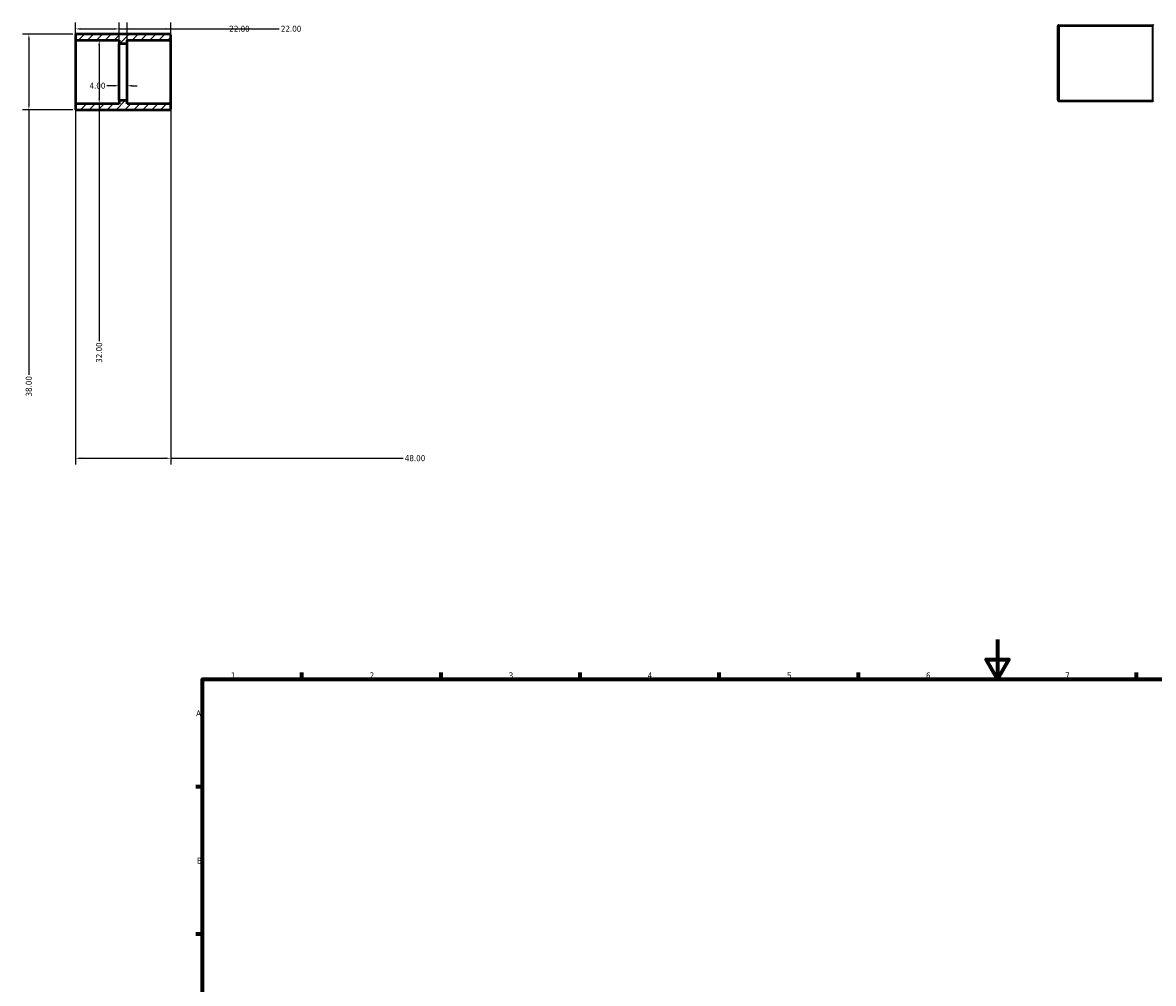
# Model space of a CAD drawing. Header units: millimetres. Extents: x -71 to 1051, y -87 to 966.
# Tile 2 of 3: x -71 to 499, y 421 to 905. Entities that reach past the tile are written whole.
import ezdxf

# ---------------------------------------------------------------- set-up
doc = ezdxf.new("R2010")
doc.units = ezdxf.units.MM
for name, color, linetype, lineweight in [('Border (ANSI)', 7, 'Continuous', 70), ('Dimension (ANSI)', 7, 'Continuous', 25), ('Hatch (ANSI)', 7, 'Continuous', 18), ('Visible (ANSI)', 7, 'Continuous', 50), ('Visible Narrow (ANSI)', 7, 'Continuous', 35)]:
    doc.layers.add(name, color=color, linetype=linetype, lineweight=lineweight)
doc.styles.add('Note Text (ANSI)', font='tahoma.ttf')
doc.dimstyles.new('Default - mm (ANSI)', dxfattribs={"dimtxt": 3.048, "dimasz": 2.5, "dimexe": 3.175, "dimexo": 1.6002, "dimgap": 0.8, "dimtad": 0, "dimtoh": 1, "dimrnd": 1e-08, "dimzin": 4, "dimdsep": 46, "dimtxsty": 'Note Text (ANSI)', "dimcen": 0.09, "dimdle": 10, "dimclrd": 256, "dimclre": 256, "dimclrt": 256, "dimadec": 1, "dimazin": 1, "dimtfac": 1, "dimtofl": 0, "dimtmove": 0, "dimatfit": 3, "dimfxl": 1, "dimtolj": 1, "dimtzin": 4, "dimlwd": -1, "dimlwe": -1, "dimarcsym": 0})

# ---------------------------------------------------------------- blocks, each defined once
blk = doc.blocks.new('Borders Default Border')
at = {"layer": 'Border (ANSI)'}
for p, q in [((70.08, 574), (70.08, 577.45)), ((140.17, 574), (140.17, 577.45)), ((210.25, 574), (210.25, 577.45)), ((280.33, 574), (280.33, 577.45)), ((350.42, 574), (350.42, 577.45)), ((490.58, 574), (490.58, 577.45)), ((20, 519.75), (16.55, 519.75)), ((20, 445.5), (16.55, 445.5))]:
    blk.add_line(p, q, dxfattribs=at)
at = {"layer": 'Border (ANSI)', "flags": 128}
for points in [[(420.5, 594), (420.5, 574), (414.73, 584), (426.27, 584), (420.5, 574)], [(20, 20), (20, 574), (821, 574), (821, 20), (20, 20)]]:
    blk.add_lwpolyline(points, dxfattribs=at)
at = {"layer": 'Border (ANSI)', "char_height": 3.05, "attachment_point": 7, "style": 'Note Text (ANSI)'}
for s, insert in [('1', (34.35, 574.4)), ('2', (104.2, 574.4)), ('3', (174.26, 574.34)), ('4', (244.23, 574.4)), ('5', (314.48, 574.34)), ('6', (384.49, 574.34)), ('7', (454.6, 574.4)), ('A', (16.78, 555.35)), ('B', (17.15, 481.1))]:
    blk.add_mtext(s, dxfattribs=dict(at, insert=insert))
blk = doc.blocks.new('*D7')
at = {"layer": 'Defpoints', "color": 0, "transparency": 16777216}
for p in [(-32.04, 896), (-32.04, 864), (-32.04, 864)]:
    blk.add_point(p, dxfattribs=at)
at = {"layer": 'Dimension (ANSI)', "transparency": 16777216}
for p, q in [((-32.04, 893.5), (-32.04, 866.5)), ((-32.04, 864), (-32.04, 744.33))]:
    blk.add_line(p, q, dxfattribs=at)
for points in [[(-32.46, 893.5), (-31.62, 893.5), (-32.04, 896)], [(-32.46, 866.5), (-31.62, 866.5), (-32.04, 864)]]:
    blk.add_solid(points, dxfattribs=at)
at = {"layer": 'Dimension (ANSI)', "transparency": 16777216, "insert": (-33.63, 733.47), "char_height": 3.048, "attachment_point": 1, "rotation": 90, "style": 'Note Text (ANSI)'}
blk.add_mtext('\\A1;32.00', dxfattribs=at)
blk = doc.blocks.new('*D8')
at = {"layer": 'Defpoints', "color": 0, "transparency": 16777216}
for p in [(-43.68, 899), (-67.46, 861), (-43.68, 861)]:
    blk.add_point(p, dxfattribs=at)
at = {"layer": 'Dimension (ANSI)', "transparency": 16777216}
for p, q in [((-45.28, 899), (-70.63, 899)), ((-67.46, 896.5), (-67.46, 863.5)), ((-45.28, 861), (-70.63, 861)), ((-67.46, 861), (-67.46, 727.33))]:
    blk.add_line(p, q, dxfattribs=at)
for points in [[(-67.87, 896.5), (-67.04, 896.5), (-67.46, 899)], [(-67.87, 863.5), (-67.04, 863.5), (-67.46, 861)]]:
    blk.add_solid(points, dxfattribs=at)
at = {"layer": 'Dimension (ANSI)', "transparency": 16777216, "insert": (-69.05, 716.47), "char_height": 3.048, "attachment_point": 1, "rotation": 90, "style": 'Note Text (ANSI)'}
blk.add_mtext('\\A1;38.00', dxfattribs=at)
blk = doc.blocks.new('*D9')
at = {"layer": 'Defpoints', "color": 0, "transparency": 16777216}
for p in [(-22, 901.69), (-44, 896.32), (-22, 894.4)]:
    blk.add_point(p, dxfattribs=at)
at = {"layer": 'Dimension (ANSI)', "transparency": 16777216}
for p, q in [((-44, 897.92), (-44, 904.87)), ((-41.5, 901.69), (-24.5, 901.69)), ((-22, 896), (-22, 904.87)), ((-22, 901.69), (32.68, 901.69))]:
    blk.add_line(p, q, dxfattribs=at)
for points in [[(-41.5, 902.11), (-41.5, 901.28), (-44, 901.69)], [(-24.5, 902.11), (-24.5, 901.28), (-22, 901.69)]]:
    blk.add_solid(points, dxfattribs=at)
at = {"layer": 'Dimension (ANSI)', "transparency": 16777216, "insert": (33.48, 903.28), "char_height": 3.048, "attachment_point": 1, "style": 'Note Text (ANSI)'}
blk.add_mtext('\\A1;22.00', dxfattribs=at)
blk = doc.blocks.new('*D10')
at = {"layer": 'Defpoints', "color": 0, "transparency": 16777216}
for p in [(4, 901.69), (-18, 894.4), (4, 896.32)]:
    blk.add_point(p, dxfattribs=at)
at = {"layer": 'Dimension (ANSI)', "transparency": 16777216}
for p, q in [((-18, 896), (-18, 904.87)), ((-15.5, 901.69), (1.5, 901.69)), ((4, 897.92), (4, 904.87)), ((4, 901.69), (58.68, 901.69))]:
    blk.add_line(p, q, dxfattribs=at)
for points in [[(-15.5, 902.11), (-15.5, 901.28), (-18, 901.69)], [(1.5, 902.11), (1.5, 901.28), (4, 901.69)]]:
    blk.add_solid(points, dxfattribs=at)
at = {"layer": 'Dimension (ANSI)', "transparency": 16777216, "insert": (59.48, 903.28), "char_height": 3.048, "attachment_point": 1, "style": 'Note Text (ANSI)'}
blk.add_mtext('\\A1;22.00', dxfattribs=at)
blk = doc.blocks.new('*D11')
at = {"layer": 'Defpoints', "color": 0, "transparency": 16777216}
for p in [(-44, 863.68), (4, 863.68), (4, 685.35)]:
    blk.add_point(p, dxfattribs=at)
at = {"layer": 'Dimension (ANSI)', "transparency": 16777216}
for p, q in [((-44, 862.08), (-44, 682.17)), ((4, 862.08), (4, 682.17)), ((-41.5, 685.35), (1.5, 685.35)), ((4, 685.35), (121.11, 685.35))]:
    blk.add_line(p, q, dxfattribs=at)
for points in [[(-41.5, 685.77), (-41.5, 684.93), (-44, 685.35)], [(1.5, 685.77), (1.5, 684.93), (4, 685.35)]]:
    blk.add_solid(points, dxfattribs=at)
at = {"layer": 'Dimension (ANSI)', "transparency": 16777216, "insert": (121.91, 686.94), "char_height": 3.048, "attachment_point": 1, "style": 'Note Text (ANSI)'}
blk.add_mtext('\\A1;48.00', dxfattribs=at)
blk = doc.blocks.new('*D12')
at = {"layer": 'Defpoints', "color": 0, "transparency": 16777216}
for p in [(-22, 873.05), (-22, 865.6), (-18, 865.6)]:
    blk.add_point(p, dxfattribs=at)
at = {"layer": 'Dimension (ANSI)', "transparency": 16777216}
for p, q in [((-24.5, 873.05), (-28.26, 873.05)), ((-22, 867.2), (-22, 876.22)), ((-18, 867.2), (-18, 876.22)), ((-15.5, 873.05), (-13, 873.05))]:
    blk.add_line(p, q, dxfattribs=at)
for points in [[(-24.5, 873.46), (-24.5, 872.63), (-22, 873.05)], [(-15.5, 873.46), (-15.5, 872.63), (-18, 873.05)]]:
    blk.add_solid(points, dxfattribs=at)
at = {"layer": 'Dimension (ANSI)', "transparency": 16777216, "insert": (-36.94, 874.63), "char_height": 3.048, "attachment_point": 1, "style": 'Note Text (ANSI)'}
blk.add_mtext('\\A1;4.00', dxfattribs=at)

msp = doc.modelspace()

# ---------------------------------------------------------------- hatches: boundary and pattern name
at = {"layer": 'Hatch (ANSI)'}
h = msp.add_hatch(dxfattribs=at)
h.set_pattern_fill('ANSI31', color=256, scale=25.4, style=0)
h.set_pattern_definition([(45, (0, 0), (-2.245064, 2.245064), [])])
edge = h.paths.add_edge_path()
edge.add_ellipse((3.68, 863.68), major_axis=(0.32, 0), ratio=1, start_angle=0, end_angle=90)
edge.add_line((3.68, 864), (-18, 864))
edge.add_line((-18, 864), (-18, 865.6))
edge.add_line((-18, 865.6), (-22, 865.6))
edge.add_line((-22, 865.6), (-22, 864))
edge.add_line((-22, 864), (-43.68, 864))
edge.add_ellipse((-43.68, 863.68), major_axis=(0, 0.32), ratio=1, start_angle=0, end_angle=90)
edge.add_line((-44, 863.68), (-44, 861.32))
edge.add_ellipse((-43.68, 861.32), major_axis=(-0.32, 0), ratio=1, start_angle=0, end_angle=90)
edge.add_line((-43.68, 861), (3.68, 861))
edge.add_ellipse((3.68, 861.32), major_axis=(0, -0.32), ratio=1, start_angle=0, end_angle=90)
edge.add_line((4, 861.32), (4, 863.68))
edge = h.paths.add_edge_path()
edge.add_ellipse((3.68, 896.32), major_axis=(0, -0.32), ratio=1, start_angle=0, end_angle=90)
edge.add_line((4, 896.32), (4, 898.68))
edge.add_ellipse((3.68, 898.68), major_axis=(0.32, 0), ratio=1, start_angle=0, end_angle=90)
edge.add_line((3.68, 899), (-43.68, 899))
edge.add_ellipse((-43.68, 898.68), major_axis=(0, 0.32), ratio=1, start_angle=0, end_angle=90)
edge.add_line((-44, 898.68), (-44, 896.32))
edge.add_ellipse((-43.68, 896.32), major_axis=(-0.32, 0), ratio=1, start_angle=0, end_angle=90)
edge.add_line((-43.68, 896), (-22, 896))
edge.add_line((-22, 896), (-22, 894.4))
edge.add_line((-22, 894.4), (-18, 894.4))
edge.add_line((-18, 894.4), (-18, 896))
edge.add_line((-18, 896), (3.68, 896))

# ---------------------------------------------------------------- linework, layer by layer
at = {"layer": 'Visible (ANSI)'}
for p, q in [((451.031, 865.802), (451.031, 903.162)), ((451.351, 903.482), (498.711, 903.482)), ((-44, 898.68), (-44, 896.32)), ((-44, 896.32), (-44, 863.68)), ((3.68, 899), (-43.68, 899)), ((-43.68, 896), (-22, 896)), ((-22, 896), (-22, 894.4)), ((-22, 894.4), (-18, 894.4)), ((-22, 865.6), (-22, 894.4)), ((-18, 894.4), (-18, 896)), ((-18, 896), (3.68, 896)), ((-18, 865.6), (-18, 894.4)), ((4, 896.32), (4, 898.68)), ((4, 863.68), (4, 896.32)), ((-44, 863.68), (-44, 861.32)), ((-22, 864), (-43.68, 864)), ((-43.68, 861), (3.68, 861)), ((-18, 865.6), (-22, 865.6)), ((-22, 865.6), (-22, 864)), ((-18, 864), (-18, 865.6)), ((3.68, 864), (-18, 864)), ((4, 861.32), (4, 863.68)), ((451.351, 865.482), (498.711, 865.482))]:
    msp.add_line(p, q, dxfattribs=at)
for centre, start, end in [((451.351, 903.162), 90, 180), ((498.711, 903.162), 0, 90), ((-43.68, 898.68), 90, 180), ((-43.68, 896.32), 180, 270), ((3.68, 898.68), 0, 90), ((3.68, 896.32), 270, 0), ((-43.68, 863.68), 90, 180), ((-43.68, 861.32), 180, 270), ((3.68, 863.68), 0, 90), ((3.68, 861.32), 270, 0), ((451.351, 865.802), 180, 270), ((498.711, 865.802), 270, 0)]:
    msp.add_arc(centre, 0.32, start, end, dxfattribs=at)
at = {"layer": 'Visible Narrow (ANSI)'}
for p, q in [((451.351, 903.248), (451.351, 865.716)), ((498.711, 865.716), (498.711, 903.248)), ((-43.68, 864.197), (-43.68, 895.803)), ((3.68, 895.803), (3.68, 864.197))]:
    msp.add_line(p, q, dxfattribs=at)

# ---------------------------------------------------------------- block references
msp.add_blockref('Borders Default Border', (0, 0))

# ---------------------------------------------------------------- dimensions: what is measured, and where the dimension line sits
at = {"layer": 'Dimension (ANSI)'}
for base, p1, p2, picture, middle in [((-22, 901.693), (-44, 896.32), (-22, 894.4), '*D9', (38.5, 901.693)), ((4, 685.35), (-44, 863.68), (4, 863.68), '*D11', (127, 685.35))]:
    dim = msp.add_linear_dim(base=base, p1=p1, p2=p2, dimstyle='Default - mm (ANSI)', override={"dimtoh": 0, "dimdec": 2, "dimtp": 0, "dimtm": 0, "dimtdec": 2, "dimatfit": 2}, dxfattribs=at)
    dim.commit()
    dim.dimension.update_dxf_attribs({"geometry": picture, "text_midpoint": middle, "dimtype": 160})
for base, p1, p2, angle, override, picture, middle in [((4, 901.693), (-18, 894.4), (4, 896.32), 180, {"dimtoh": 0, "dimdec": 2, "dimtp": 0, "dimtm": 0, "dimtdec": 2, "dimatfit": 2}, '*D10', (64.5, 901.693)), ((-67.457, 861), (-43.68, 899), (-43.68, 861), 90, {"dimtoh": 0, "dimdec": 2, "dimtp": 0, "dimtm": 0, "dimtdec": 2, "dimatfit": 2}, '*D8', (-67.457, 721.5)), ((-32.039, 864), (-32.039, 896), (-32.039, 864), 270, {"dimtoh": 0, "dimdec": 2, "dimse1": 1, "dimse2": 1, "dimtp": 0, "dimtm": 0, "dimtdec": 2, "dimatfit": 2}, '*D7', (-32.039, 738.5)), ((-22, 873.047), (-18, 865.6), (-22, 865.6), 180, {"dimtoh": 0, "dimdec": 2, "dimtp": 0, "dimtm": 0, "dimtdec": 2, "dimatfit": 1}, '*D12', (-32.998, 873.047))]:
    dim = msp.add_linear_dim(base=base, p1=p1, p2=p2, angle=angle, dimstyle='Default - mm (ANSI)', override=override, dxfattribs=at)
    dim.commit()
    dim.dimension.update_dxf_attribs({"geometry": picture, "text_midpoint": middle, "dimtype": 160})

doc.saveas('drawing.dxf')
